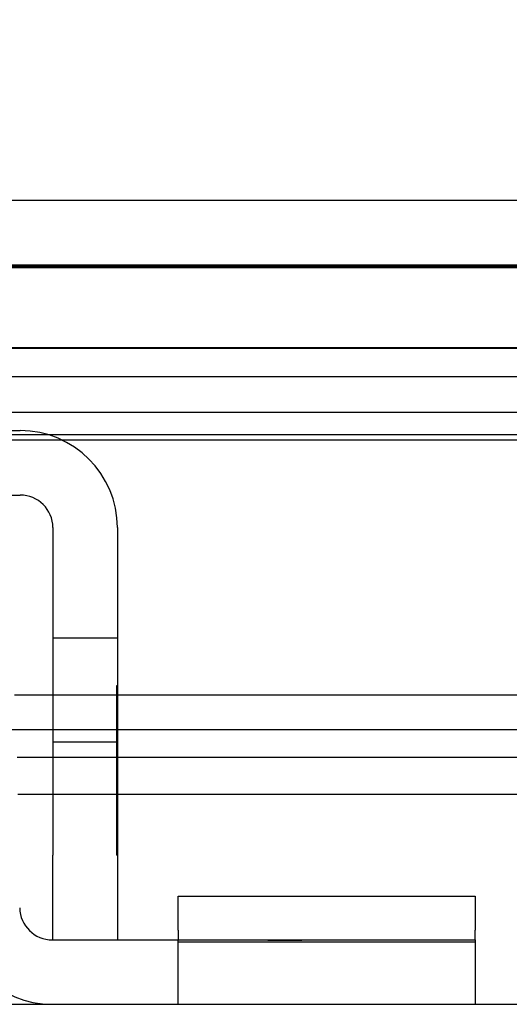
# Model space of a CAD drawing. Header units: inches. Extents: x 1 to 299, y -2 to 199.
# Tile 12 of 68: x 78.947 to 79.668, y 35.264 to 36.715. Entities that reach past the tile are written whole.
import ezdxf
from ezdxf.enums import TextEntityAlignment as Align
from ezdxf.lldxf.tags import DXFTag

# ---------------------------------------------------------------- set-up
doc = ezdxf.new("R2010")
doc.units = ezdxf.units.IN
doc.header["$MEASUREMENT"] = 0
for name, color, linetype in [('COM42667', 7, 'Continuous'), ('COM42780', 7, 'Continuous'), ('COM53933-2', 7, 'Continuous'), ('COM53955-2', 7, 'Continuous'), ('COM70220', 7, 'Continuous'), ('COM71180-2', 7, 'Continuous'), ('Default', 7, 'Continuous')]:
    doc.layers.add(name, color=color, linetype=linetype)
doc.styles.add('SEACAD_Times_New_Roman', font='times.ttf')
tags = doc.linetypes.add('HIDDEN2', pattern=[0.1875, 0.125, -0.0625]).pattern_tags.tags
tags[6:7] = [DXFTag(74, 4), DXFTag(75, 0), DXFTag(340, '0'), DXFTag(46, 0.0), DXFTag(50, 0.0), DXFTag(44, 0.0), DXFTag(45, 0.0)]
tags[4:5] = [DXFTag(74, 4), DXFTag(75, 0), DXFTag(340, '0'), DXFTag(46, 0.0), DXFTag(50, 0.0), DXFTag(44, 0.0), DXFTag(45, 0.0)]
doc.dimstyles.new('HAMMOND_(STH_-_300x200)', dxfattribs={"dimtxt": 1.5, "dimasz": 1.875, "dimexe": 0.75, "dimexo": 0.75, "dimgap": 0.375, "dimtad": 0, "dimtih": 1, "dimtoh": 1, "dimzin": 0, "dimdsep": 46, "dimtxsty": 'SEACAD_Times_New_Roman', "dimblk1": '_SE_FILLED', "dimblk2": '_SE_FILLED', "dimsah": 1, "dimcen": 0.75, "dimadec": 0, "dimazin": 0, "dimtfac": 0.8, "dimtofl": 0, "dimtmove": 0, "dimatfit": 3, "dimfxl": 1, "dimtolj": 1, "dimtzin": 0, "dimarcsym": 0})

# ---------------------------------------------------------------- blocks, each defined once
blk = doc.blocks.new('SE7')
at = {"layer": 'COM42667', "color": 7, "linetype": 'Continuous'}
for p, q in [((78.0563, 36.1093), (78.9478, 36.1093)), ((78.0563, 36.0143), (78.9478, 36.0143)), ((78.9958, 35.9663), (78.9958, 35.4838)), ((79.0908, 35.9663), (79.0908, 35.4838)), ((78.9958, 35.3588), (78.9958, 35.4838)), ((79.0908, 35.4838), (79.0908, 35.3588))]:
    blk.add_line(p, q, dxfattribs=at)
at = {"layer": 'COM42667', "color": 7, "linetype": 'HIDDEN2'}
for p, q in [((79.0908, 35.8033), (78.9958, 35.8033)), ((79.0898, 35.7338), (79.0908, 35.7338)), ((79.0898, 35.572), (79.0898, 35.7338)), ((79.0898, 35.6846), (79.0908, 35.6846)), ((78.9958, 35.6508), (79.0908, 35.6508)), ((79.0898, 35.572), (79.0908, 35.572)), ((79.0898, 35.5437), (79.0898, 35.572)), ((79.0898, 35.5437), (79.0908, 35.5437)), ((79.0898, 35.4838), (79.0898, 35.5437)), ((79.0898, 35.4838), (79.0908, 35.4838))]:
    blk.add_line(p, q, dxfattribs=at)
at = {"layer": 'COM42667', "color": 7, "linetype": 'Continuous'}
for radius in [0.143, 0.048]:
    blk.add_arc((78.9478, 35.9663), radius, 0, 90, dxfattribs=at)
at = {"layer": 'COM42780', "color": 7, "linetype": 'Continuous'}
for p, q in [((79.1803, 35.4233), (79.6173, 35.4233)), ((79.1803, 35.3729), (79.1803, 35.4233)), ((79.6173, 35.4233), (79.6173, 35.3729)), ((79.1803, 35.3729), (79.1803, 35.3588)), ((79.6173, 35.3588), (79.6173, 35.3729)), ((78.995, 35.3588), (79.3673, 35.3588)), ((79.3673, 35.3588), (79.6173, 35.3588)), ((79.6173, 35.3588), (79.6173, 35.2638))]:
    blk.add_line(p, q, dxfattribs=at)
at = {"layer": 'COM42780', "color": 7, "linetype": 'HIDDEN2'}
for p, q in [((79.1803, 35.2638), (79.1803, 35.3588)), ((79.1803, 35.3561), (79.6173, 35.3561)), ((79.3121, 35.3578), (79.3121, 35.3588)), ((79.3624, 35.3578), (79.3121, 35.3578)), ((79.3423, 35.3578), (79.3423, 35.3588)), ((79.4213, 35.3578), (79.4213, 35.3588)), ((79.4272, 35.3578), (79.4272, 35.3588)), ((79.4519, 35.3578), (79.4519, 35.3588)), ((79.4855, 35.3578), (79.4855, 35.3588))]:
    blk.add_line(p, q, dxfattribs=at)
at = {"layer": 'COM42780', "color": 7, "linetype": 'Continuous'}
for radius in [0.143, 0.048]:
    blk.add_arc((78.995, 35.4068), radius, 181, 270, dxfattribs=at)
at = {"layer": 'COM53933-2', "color": 7, "linetype": 'HIDDEN2'}
for p, q in [((91.657, 36.2312), (64.347, 36.2312)), ((91.407, 36.1887), (64.597, 36.1887)), ((91.6567, 36.1362), (64.3474, 36.1362)), ((91.407, 36.0951), (64.597, 36.0951))]:
    blk.add_line(p, q, dxfattribs=at)
at = {"layer": 'COM53955-2', "color": 7, "linetype": 'Continuous'}
for p, q in [((63.927, 36.4488), (92.016, 36.4488)), ((78.9958, 35.7193), (78.9395, 35.7193)), ((90.8339, 35.7193), (79.0908, 35.7193)), ((78.9958, 35.6276), (78.9432, 35.6276)), ((90.8339, 35.6276), (79.0908, 35.6276)), ((78.9441, 35.5737), (78.9958, 35.5737)), ((79.0908, 35.5737), (91.0481, 35.5737))]:
    blk.add_line(p, q, dxfattribs=at)
at = {"layer": 'COM53955-2', "color": 7, "linetype": 'HIDDEN2'}
for p, q in [((63.927, 36.3538), (92.016, 36.3538)), ((79.0908, 35.7193), (78.9958, 35.7193)), ((64.895, 35.6687), (91.0481, 35.6687)), ((79.0908, 35.6276), (78.9958, 35.6276)), ((78.9958, 35.5737), (79.0908, 35.5737))]:
    blk.add_line(p, q, dxfattribs=at)
at = {"layer": 'COM70220', "color": 7, "linetype": 'HIDDEN2'}
for p, q in [((64.5215, 36.3528), (91.4215, 36.3528)), ((64.5215, 36.3518), (91.4215, 36.3518)), ((64.5215, 36.3498), (91.4215, 36.3498)), ((64.5215, 36.1038), (91.4215, 36.1038))]:
    blk.add_line(p, q, dxfattribs=at)
at = {"layer": 'COM71180-2', "color": 7, "linetype": 'HIDDEN2'}
blk.add_line((64.347, 36.2308), (91.657, 36.2308), dxfattribs=at)
at = {"layer": 'COM71180-2', "color": 7, "linetype": 'Continuous'}
blk.add_line((63.067, 35.2638), (93.937, 35.2638), dxfattribs=at)
blk = doc.blocks.new('DMBLK2860')
at = {"layer": 'Default', "linetype": 'Continuous'}
for points in [[(65.659, 44.8812), (63.784, 44.5687), (65.659, 44.2562)], [(90.284, 44.8812), (90.284, 44.2562), (92.159, 44.5687)]]:
    blk.add_hatch(color=7, dxfattribs=at).paths.add_polyline_path(points)
at = {"layer": 'Default', "color": 7, "linetype": 'Continuous'}
for p, q in [((63.784, 36.7423), (63.784, 45.3187)), ((92.159, 36.7613), (92.159, 45.3187)), ((63.784, 44.5687), (74.3008, 44.5687)), ((81.6423, 44.5687), (92.159, 44.5687))]:
    blk.add_line(p, q, dxfattribs=at)
at = {"layer": 'Default', "color": 7, "linetype": 'Continuous', "style": 'SEACAD_Times_New_Roman'}
for s, p in [('28.38', (75.4123, 45.3187)), ('DOOR', (74.8258, 43.0687))]:
    blk.add_text(s, height=1.5, dxfattribs=at).set_placement(p, align=Align.TOP_LEFT)
blk = doc.blocks.new('_SE_FILLED')
at = {"color": 0}
blk.add_line((0, 0), (-1, 0), dxfattribs=at)
blk.add_solid([(0, 0), (-1, -0.1665), (-1, 0.1665), (0, 0)], dxfattribs=at)

msp = doc.modelspace()

# ---------------------------------------------------------------- block references
at = {"layer": 'Default'}
msp.add_blockref('SE7', (0, 0), dxfattribs=at)

# ---------------------------------------------------------------- dimensions: what is measured, and where the dimension line sits
at = {"layer": 'Default', "color": 7, "linetype": 'Continuous'}
dim = msp.add_linear_dim(base=(63.784, 44.5687), p1=(63.784, 35.9923), p2=(92.159, 36.0113), angle=0.0383, text='\\A1;<>\\PDOOR', dimstyle='HAMMOND_(STH_-_300x200)', dxfattribs=at)
dim.commit()
dim.dimension.update_dxf_attribs({"geometry": 'DMBLK2860', "text_midpoint": (77.9715, 44.5687), "dimtype": 161})

doc.saveas('drawing.dxf')
